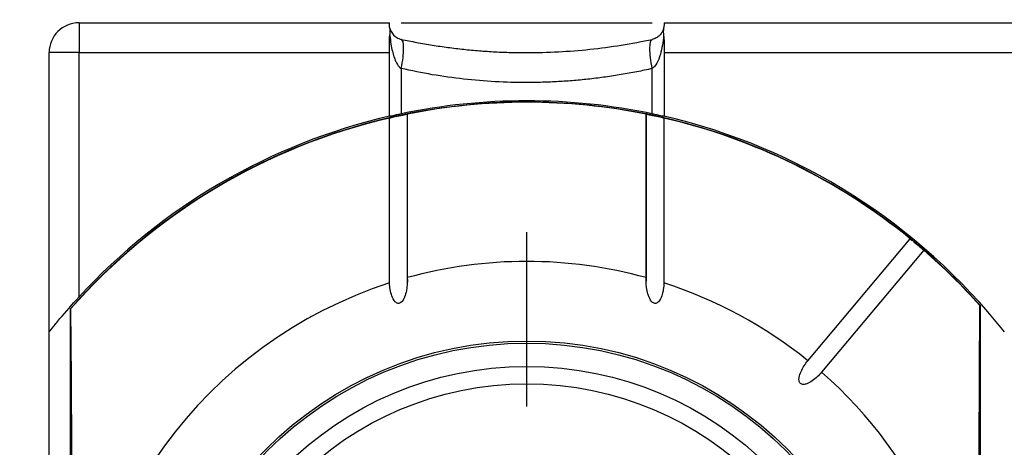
# Model space of a CAD drawing. Header units: millimetres. Extents: x 6 to 273, y 6 to 210.
# Tile 12 of 47: x 118 to 135, y 121 to 128. Entities that reach past the tile are written whole.
import ezdxf

# ---------------------------------------------------------------- set-up
doc = ezdxf.new("R2010")
doc.units = ezdxf.units.MM
doc.linetypes.add('SLD-Center', pattern=[19.05, 15.24, -1.27, 1.27, -1.27])
doc.linetypes.add('SLD-Solid', pattern=[0])
doc.layers.add('CENTER', color=40, linetype='SLD-Center')
doc.layers.add('DIMENSIONS', color=140, linetype='SLD-Solid', lineweight=25)
doc.styles.add('SLDTEXTSTYLE0', font='VERDANA.TTF')
doc.dimstyles.new('SLDDIMSTYLE0', dxfattribs={"dimtxt": 2.158008, "dimasz": 3.302, "dimexe": 0, "dimexo": 0.0625, "dimgap": 0.539502, "dimtad": 0, "dimtih": 1, "dimtoh": 1, "dimrnd": 1e-09, "dimzin": 4, "dimdsep": 46, "dimtxsty": 'SLDTEXTSTYLE0', "dimsah": 1, "dimcen": 0.09, "dimadec": 0, "dimazin": 1, "dimtfac": 1, "dimtofl": 0, "dimtmove": 0, "dimatfit": 3, "dimfxl": 0, "dimfrac": 2, "dimtolj": 1, "dimtzin": 12, "dimarcsym": 0})
doc.dimstyles.new('SLDDIMSTYLE3', dxfattribs={"dimtxt": 2.158008, "dimasz": 3.302, "dimexe": 0, "dimexo": 0.0625, "dimgap": 0.539502, "dimtad": 0, "dimtih": 1, "dimtoh": 1, "dimrnd": 1e-09, "dimzin": 12, "dimdsep": 46, "dimtxsty": 'SLDTEXTSTYLE0', "dimsah": 1, "dimcen": 0.09, "dimadec": 0, "dimazin": 3, "dimtfac": 1, "dimtmove": 0, "dimatfit": 0, "dimfxl": 0, "dimfrac": 2, "dimtolj": 1, "dimtzin": 12, "dimarcsym": 0})

# ---------------------------------------------------------------- blocks, each defined once
blk = doc.blocks.new('_D_5')
at = {"layer": 'DIMENSIONS'}
for p, q in [((118.966, 128.837), (118.966, 147.242)), ((244.966, 128.337), (244.966, 147.242)), ((118.966, 144.067), (180.659, 144.067)), ((183.584, 144.067), (182.859, 144.067)), ((182.859, 144.067), (182.859, 140.637)), ((189.996, 144.067), (190.721, 144.067)), ((190.721, 144.067), (190.721, 140.637)), ((244.966, 144.067), (192.92, 144.067)), ((182.859, 140.637), (183.584, 140.637)), ((190.721, 140.637), (189.996, 140.637))]:
    blk.add_line(p, q, dxfattribs=at)
for points in [[(118.966, 144.067), (122.268, 143.559), (122.268, 144.575)], [(244.966, 144.067), (241.664, 144.575), (241.664, 143.559)]]:
    blk.add_solid(points, dxfattribs=at)
at = {"layer": 'DIMENSIONS', "char_height": 2.1167, "attachment_point": 1, "style": 'SLDTEXTSTYLE0'}
for s, insert in [('126.0', (182.686, 147.238)), ('4.96', (183.584, 143.326))]:
    blk.add_mtext(s, dxfattribs=dict(at, insert=insert))
blk = doc.blocks.new('_D_6')
at = {"layer": 'DIMENSIONS'}
for p, q in [((95.078, 136.831), (94.354, 136.831)), ((94.354, 136.831), (94.354, 133.402)), ((101.491, 136.831), (102.216, 136.831)), ((102.216, 136.831), (102.216, 133.402)), ((104.39, 134.813), (107.233, 134.813)), ((107.233, 134.813), (107.233, 128.067)), ((94.354, 133.402), (95.078, 133.402)), ((102.216, 133.402), (101.491, 133.402)), ((118.196, 128.067), (104.058, 128.067)), ((117.698, 116.567), (104.058, 116.567)), ((107.233, 116.567), (107.233, 110.217))]:
    blk.add_line(p, q, dxfattribs=at)
for points in [[(107.233, 128.067), (107.741, 131.369), (106.725, 131.369)], [(107.233, 116.567), (106.725, 113.265), (107.741, 113.265)]]:
    blk.add_solid(points, dxfattribs=at)
at = {"layer": 'DIMENSIONS', "char_height": 2.1167, "attachment_point": 1, "style": 'SLDTEXTSTYLE0'}
for s, insert in [('11.5', (95.078, 140.003)), ('0.45', (95.078, 136.09)), ('TYP.', (95.182, 132.177))]:
    blk.add_mtext(s, dxfattribs=dict(at, insert=insert))
blk = doc.blocks.new('SW_CENTERMARKSYMBOL_0')
at = {"layer": 'CENTER', "color": 0}
for p, q in [((0, 5.08), (0, 7.9985)), ((0, 0), (0, 2.54)), ((-5.08, 0), (-7.9985, 0)), ((0, 0), (-2.54, 0)), ((0, 0), (0, -2.54)), ((0, 0), (2.54, 0)), ((5.08, 0), (7.9985, 0)), ((0, -5.08), (0, -7.9985))]:
    blk.add_line(p, q, dxfattribs=at)

msp = doc.modelspace()

# ---------------------------------------------------------------- linework, layer by layer
for p, q in [((119.466, 128.067), (119.466, 127.567)), ((119.466, 128.067), (124.666, 128.067)), ((124.666, 128.035), (124.666, 128.067)), ((124.864, 128.067), (129.069, 128.067)), ((129.266, 128.067), (142.566, 128.067)), ((129.266, 128.067), (129.266, 128.035)), ((124.666, 127.567), (124.666, 127.743)), ((129.266, 127.743), (129.266, 127.567)), ((118.966, 122.895), (118.966, 127.567)), ((119.466, 127.567), (118.966, 127.567)), ((119.466, 123.48), (119.466, 127.567)), ((119.466, 127.567), (124.666, 127.567)), ((124.666, 126.504), (124.666, 127.567)), ((129.266, 127.567), (129.266, 126.504)), ((129.266, 127.567), (142.566, 127.567)), ((124.864, 127.302), (124.864, 126.548)), ((129.069, 126.548), (129.069, 127.302)), ((124.965, 126.539), (124.965, 123.802)), ((124.966, 123.674), (124.966, 126.551)), ((128.966, 126.553), (128.966, 123.743)), ((128.967, 123.802), (128.967, 126.539)), ((124.667, 123.713), (124.667, 126.474)), ((129.265, 126.474), (129.265, 123.713)), ((131.676, 122.412), (133.388, 124.453)), ((133.618, 124.261), (131.905, 122.22)), ((119.316, 123.276), (119.325, 123.279)), ((119.316, 123.276), (119.316, 109.858)), ((134.557, 123.336), (134.566, 123.332)), ((134.566, 109.801), (134.566, 123.332)), ((118.966, 110.239), (118.966, 122.895))]:
    msp.add_line(p, q)
at = {"flags": 128}
for points in [[(119.325, 123.279), (119.334, 122.113), (119.34, 120.914), (119.345, 119.69), (119.348, 118.448), (119.35, 117.195), (119.35, 115.939), (119.348, 114.686), (119.345, 113.444), (119.34, 112.22), (119.334, 111.021), (119.325, 109.855)], [(134.557, 109.798), (134.549, 110.974), (134.542, 112.182), (134.537, 113.416), (134.534, 114.669), (134.532, 115.933), (134.532, 117.201), (134.534, 118.465), (134.537, 119.717), (134.542, 120.952), (134.549, 122.16), (134.557, 123.336)]]:
    msp.add_lwpolyline(points, dxfattribs=at)
for radius in [6.175, 6.14, 5.75, 5.458]:
    msp.add_circle((126.966, 116.567), radius)
for centre, radius, start, end in [((119.466, 127.567), 0.5, 90, 180), ((126.966, 116.567), 10.175, 41.675, 138.7503), ((126.966, 116.567), 10.17, 78.6534, 101.3466), ((126.966, 116.567), 10.2, 103.0317, 137.3321), ((126.966, 116.567), 10.2, 38.3427, 76.9683), ((126.966, 116.567), 10.17, 103.0639, 138.7014), ((126.966, 116.567), 10.17, 50.8451, 76.9361), ((126.966, 116.567), 10.17, 41.7236, 49.1549), ((126.966, 116.567), 7.507, 74.5401, 105.4599), ((126.966, 116.567), 7.507, 107.8335, 252.1665), ((126.966, 116.567), 7.507, 51.145, 72.1665), ((126.966, 116.567), 7.507, 311.145, 48.855)]:
    msp.add_arc(centre, radius, start, end)
for points in [[(124.674, 127.975), (124.667, 128), (124.666, 128.02), (124.666, 128.035)], [(129.266, 128.035), (129.266, 128.02), (129.265, 128), (129.259, 127.975)], [(124.666, 127.743), (124.666, 127.783), (124.667, 127.821), (124.674, 127.856)], [(129.259, 127.856), (129.265, 127.821), (129.266, 127.783), (129.266, 127.743)], [(124.864, 127.302), (124.889, 127.426), (124.919, 127.674), (124.889, 127.785), (124.864, 127.79)], [(129.069, 127.302), (129.043, 127.426), (129.014, 127.674), (129.043, 127.785), (129.069, 127.79)], [(124.864, 126.548), (125.549, 126.692), (126.25, 126.767), (126.966, 126.767)], [(126.966, 126.767), (127.683, 126.767), (128.383, 126.692), (129.069, 126.548)]]:
    msp.add_open_spline(points, degree=3)
for points, knots in [([(124.674, 127.856), (124.677, 127.873), (124.678, 127.89), (124.679, 127.905), (124.68, 127.918), (124.68, 127.931), (124.679, 127.942), (124.678, 127.954), (124.676, 127.965), (124.674, 127.975)], [0, 0, 0, 0, 0.0000643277, 0.0000643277, 0.0000643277, 0.0001167, 0.0001167, 0.0001167, 0.0001700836, 0.0001700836, 0.0001700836, 0.0001700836]), ([(124.674, 127.975), (124.68, 127.95), (124.701, 127.9), (124.745, 127.85), (124.8, 127.811), (124.838, 127.796), (124.864, 127.79)], [0.211805, 0.211805, 0.211805, 0.211805, 0.524811, 0.846675, 1.007607, 1.329504, 1.329504, 1.329504, 1.329504]), ([(124.674, 127.856), (124.678, 127.807), (124.688, 127.718), (124.712, 127.598), (124.738, 127.504), (124.767, 127.43), (124.797, 127.374), (124.827, 127.33), (124.853, 127.31), (124.864, 127.302)], [0, 0, 0, 0, 0.245311, 0.449814, 0.613771, 0.738897, 0.844073, 0.930426, 1, 1, 1, 1]), ([(129.259, 127.975), (129.254, 127.959), (129.245, 127.929), (129.221, 127.889), (129.194, 127.858), (129.166, 127.833), (129.136, 127.814), (129.105, 127.8), (129.08, 127.793), (129.069, 127.79)], [0, 0, 0, 0, 0.245311, 0.449814, 0.613771, 0.738897, 0.844073, 0.930426, 1, 1, 1, 1]), ([(129.259, 127.856), (129.25, 127.741), (129.218, 127.559), (129.146, 127.378), (129.095, 127.319), (129.069, 127.302)], [-1.329503, -1.329503, -1.329503, -1.329503, -0.855564, -0.533701, -0.211837, -0.211837, -0.211837, -0.211837]), ([(129.259, 127.975), (129.257, 127.966), (129.255, 127.955), (129.254, 127.945), (129.253, 127.934), (129.253, 127.922), (129.253, 127.91), (129.254, 127.893), (129.256, 127.875), (129.259, 127.856)], [0, 0, 0, 0, 0.0000495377, 0.0000495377, 0.0000495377, 0.0000990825, 0.0000990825, 0.0000990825, 0.0001703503, 0.0001703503, 0.0001703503, 0.0001703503]), ([(124.864, 127.79), (124.95, 127.773), (125.122, 127.737), (125.383, 127.692), (125.646, 127.654), (125.909, 127.622), (126.172, 127.598), (126.437, 127.58), (126.701, 127.57), (127.055, 127.565), (127.497, 127.577), (128.026, 127.619), (128.552, 127.688), (128.896, 127.756), (129.069, 127.79)], [0, 0, 0, 0, 0.063321, 0.126314, 0.189028, 0.251508, 0.313802, 0.375955, 0.438016, 0.500031, 0.624098, 0.748535, 0.873713, 1, 1, 1, 1]), ([(129.069, 127.302), (128.983, 127.283), (128.81, 127.245), (128.549, 127.198), (128.287, 127.158), (128.024, 127.125), (127.76, 127.099), (127.496, 127.081), (127.231, 127.07), (126.878, 127.064), (126.436, 127.076), (125.907, 127.121), (125.38, 127.193), (125.036, 127.265), (124.864, 127.302)], [0, 0, 0, 0, 0.063321, 0.126314, 0.189028, 0.251508, 0.313802, 0.375955, 0.438016, 0.500031, 0.624098, 0.748535, 0.873713, 1, 1, 1, 1]), ([(124.666, 126.504), (124.666, 126.504), (124.687, 126.509), (124.759, 126.525), (124.808, 126.536), (124.864, 126.548)], [0, 0, 0, 0, 0.5, 0.5, 1, 1, 1, 1]), ([(124.667, 126.474), (124.672, 126.475), (124.689, 126.48), (124.743, 126.493), (124.782, 126.502), (124.868, 126.52), (124.911, 126.529), (124.961, 126.538), (124.969, 126.54), (124.965, 126.539)], [0, 0, 0, 0, 0.25, 0.25, 0.5, 0.5, 0.75, 0.75, 1, 1, 1, 1]), ([(128.967, 126.539), (128.963, 126.54), (128.972, 126.538), (129.021, 126.529), (129.063, 126.52), (129.15, 126.502), (129.189, 126.493), (129.244, 126.48), (129.261, 126.475), (129.265, 126.474)], [0, 0, 0, 0, 0.25, 0.25, 0.5, 0.5, 0.75, 0.75, 1, 1, 1, 1]), ([(129.069, 126.548), (129.124, 126.536), (129.174, 126.525), (129.246, 126.509), (129.266, 126.504), (129.266, 126.504)], [0, 0, 0, 0, 0.5, 0.5, 1, 1, 1, 1]), ([(133.388, 124.453), (133.388, 124.454), (133.399, 124.446), (133.439, 124.414), (133.471, 124.387), (133.538, 124.332), (133.569, 124.304), (133.608, 124.27), (133.618, 124.261), (133.618, 124.261)], [0, 0, 0, 0, 0.25, 0.25, 0.5, 0.5, 0.75, 0.75, 1, 1, 1, 1]), ([(124.965, 123.802), (124.969, 123.728), (124.964, 123.656), (124.943, 123.549), (124.933, 123.513), (124.905, 123.444), (124.888, 123.41), (124.844, 123.376), (124.825, 123.369), (124.789, 123.375), (124.773, 123.386), (124.735, 123.427), (124.719, 123.462), (124.682, 123.566), (124.671, 123.639), (124.667, 123.713)], [0, 0, 0, 0, 0.25, 0.25, 0.375, 0.375, 0.5, 0.5, 0.5625, 0.5625, 0.625, 0.625, 0.75, 0.75, 1, 1, 1, 1]), ([(129.265, 123.713), (129.262, 123.639), (129.251, 123.566), (129.214, 123.462), (129.198, 123.428), (129.161, 123.387), (129.145, 123.375), (129.109, 123.368), (129.09, 123.375), (129.045, 123.409), (129.028, 123.443), (129, 123.511), (128.99, 123.547), (128.969, 123.655), (128.964, 123.728), (128.967, 123.802)], [0, 0, 0, 0, 0.25, 0.25, 0.375, 0.375, 0.4375, 0.4375, 0.5, 0.5, 0.625, 0.625, 0.75, 0.75, 1, 1, 1, 1]), ([(118.966, 122.895), (118.966, 122.895), (118.989, 122.923), (119.056, 123.007), (119.1, 123.06), (119.242, 123.23), (119.352, 123.356), (119.466, 123.48)], [0, 0, 0, 0, 0.25, 0.25, 0.5, 0.5, 1, 1, 1, 1]), ([(131.905, 122.22), (131.859, 122.165), (131.808, 122.116), (131.72, 122.056), (131.689, 122.038), (131.638, 122.02), (131.62, 122.016), (131.584, 122.015), (131.565, 122.019), (131.538, 122.042), (131.53, 122.06), (131.524, 122.096), (131.525, 122.114), (131.534, 122.167), (131.546, 122.201), (131.59, 122.298), (131.63, 122.358), (131.676, 122.412)], [0, 0, 0, 0, 0.25, 0.25, 0.375, 0.375, 0.4375, 0.4375, 0.5, 0.5, 0.5625, 0.5625, 0.625, 0.625, 0.75, 0.75, 1, 1, 1, 1])]:
    msp.add_open_spline(points, degree=3, knots=knots)

# ---------------------------------------------------------------- block references
at = {"layer": 'CENTER'}
msp.add_blockref('SW_CENTERMARKSYMBOL_0', (126.966, 116.567), dxfattribs=at)

# ---------------------------------------------------------------- dimensions: what is measured, and where the dimension line sits
at = {"layer": 'DIMENSIONS'}
dim = msp.add_linear_dim(base=(118.966, 144.067), p1=(244.966, 127.067), p2=(118.966, 127.567), dimstyle='SLDDIMSTYLE0', dxfattribs=at)
dim.commit()
dim.dimension.update_dxf_attribs({"geometry": '_D_5', "text_midpoint": (186.79, 144.067), "dimtype": 160})
dim = msp.add_linear_dim(base=(107.233, 128.067), p1=(118.968, 116.567), p2=(119.466, 128.067), angle=90, text='<>\\PTYP.', dimstyle='SLDDIMSTYLE3', dxfattribs=at)
dim.commit()
dim.dimension.update_dxf_attribs({"geometry": '_D_6', "text_midpoint": (107.233, 134.813), "dimtype": 160})

doc.saveas('drawing.dxf')
